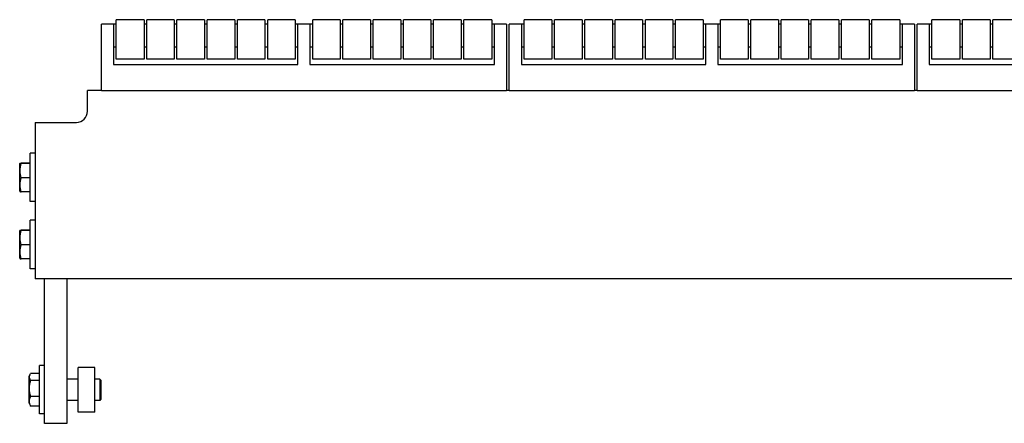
# Model space of a CAD drawing. Header units: inches. Extents: x 0 to 88, y 0 to 68.
# Tile 4 of 7: x 47.5 to 58.5, y 23.8 to 28.3. Entities that reach past the tile are written whole.
import ezdxf

# ---------------------------------------------------------------- set-up
doc = ezdxf.new("R2010")
doc.units = ezdxf.units.IN
doc.header["$LTSCALE"] = 4.84
doc.header["$MEASUREMENT"] = 0
for name, color, linetype in [('518353_WW_518353_18_BL4', 7, 'CONTINUOUS'), ('520309_BL0', 7, 'CONTINUOUS'), ('532387_BL3', 7, 'CONTINUOUS'), ('807_1830_11_1_SOLID1_BL10', 7, 'CONTINUOUS'), ('807_1830_11_1_SOLID1_BL48', 7, 'CONTINUOUS'), ('807_1830_11_1_SOLID1_BL88', 7, 'CONTINUOUS'), ('807_1830_12_1_SOLID1_BL32', 7, 'CONTINUOUS'), ('807_1830_12_1_SOLID1_BL71', 7, 'CONTINUOUS'), ('807_1830_13_1_SOLID1_BL26', 7, 'CONTINUOUS'), ('807_1830_13_1_SOLID1_BL64', 7, 'CONTINUOUS'), ('807_1830_19_1_SOLID1_BL29', 7, 'CONTINUOUS'), ('807_1830_19_1_SOLID1_BL67', 7, 'CONTINUOUS'), ('807_1830_1_SOLID1_BL35', 7, 'CONTINUOUS'), ('807_1830_1_SOLID1_BL74', 7, 'CONTINUOUS'), ('807_1830_20_1_SOLID1_BL41', 7, 'CONTINUOUS'), ('807_1830_20_1_SOLID1_BL80', 7, 'CONTINUOUS'), ('807_1830_22_1_SOLID1_BL47', 7, 'CONTINUOUS'), ('807_1830_22_1_SOLID1_BL7', 7, 'CONTINUOUS'), ('807_1830_22_1_SOLID1_BL87', 7, 'CONTINUOUS'), ('807_1830_29_1_SOLID1_BL44', 7, 'CONTINUOUS'), ('807_1830_29_1_SOLID1_BL83', 7, 'CONTINUOUS'), ('807_1830_30_1_SOLID1_BL13', 7, 'CONTINUOUS'), ('807_1830_30_1_SOLID1_BL137', 7, 'CONTINUOUS'), ('807_1830_30_1_SOLID1_BL51', 7, 'CONTINUOUS'), ('807_1830_34_1_SOLID1_BL138', 7, 'CONTINUOUS'), ('807_1830_34_1_SOLID1_BL16', 7, 'CONTINUOUS'), ('807_1830_34_1_SOLID1_BL54', 7, 'CONTINUOUS'), ('807_1830_35_1_SOLID1_BL23', 7, 'CONTINUOUS'), ('807_1830_35_1_SOLID1_BL60', 7, 'CONTINUOUS'), ('807_1830_4_1_SOLID1_BL38', 7, 'CONTINUOUS'), ('807_1830_4_1_SOLID1_BL77', 7, 'CONTINUOUS'), ('807_1830_5_1_SOLID1_BL20', 7, 'CONTINUOUS'), ('807_1830_5_1_SOLID1_BL57', 7, 'CONTINUOUS'), ('960616MSSF_BL2', 7, 'CONTINUOUS'), ('960616MSSF_BL5', 7, 'CONTINUOUS'), ('960616MSSF_BL6', 7, 'CONTINUOUS')]:
    doc.layers.add(name, color=color, linetype=linetype)

# ---------------------------------------------------------------- blocks, each defined once
blk = doc.blocks.new('520309_BL0', base_point=(35.258, 33.769))
at = {"layer": '520309_BL0', "color": 7, "linetype": 'CONTINUOUS'}
for p, q in [((47.779, 23.787), (47.779, 25.404)), ((48.029, 25.404), (48.029, 23.787)), ((48.029, 23.787), (47.779, 23.787))]:
    blk.add_line(p, q, dxfattribs=at)
blk = doc.blocks.new('960616MSSF_BL2', base_point=(36.313, 34.011))
at = {"layer": '960616MSSF_BL2', "color": 7, "linetype": 'CONTINUOUS'}
for p, q in [((47.606, 24.314), (47.618, 24.336)), ((47.618, 24.336), (47.623, 24.343)), ((47.724, 24.343), (47.623, 24.343)), ((47.724, 23.892), (47.724, 24.433)), ((47.779, 24.433), (47.724, 24.433)), ((47.606, 24.011), (47.606, 24.314)), ((47.724, 24.268), (47.623, 24.268)), ((48.154, 24.281), (48.029, 24.281)), ((48.397, 24.281), (48.342, 24.281)), ((48.397, 24.281), (48.397, 24.044)), ((48.409, 24.269), (48.397, 24.281)), ((48.409, 24.269), (48.409, 24.056)), ((47.606, 24.011), (47.618, 23.989)), ((47.724, 24.087), (47.623, 24.087)), ((48.154, 24.044), (48.029, 24.044)), ((48.397, 24.044), (48.342, 24.044)), ((48.409, 24.056), (48.397, 24.044)), ((47.618, 23.989), (47.623, 23.981)), ((47.724, 23.981), (47.623, 23.981)), ((47.779, 23.892), (47.724, 23.892))]:
    blk.add_line(p, q, dxfattribs=at)
for points, knots in [([(47.623, 24.268), (47.621, 24.27), (47.618, 24.276), (47.614, 24.284), (47.611, 24.291), (47.61, 24.297), (47.609, 24.302), (47.609, 24.306), (47.609, 24.31), (47.61, 24.314), (47.611, 24.32), (47.614, 24.327), (47.617, 24.333), (47.618, 24.336)], [0, 0, 0, 0, 0.135226, 0.264533, 0.388259, 0.448496, 0.508001, 0.567135, 0.626299, 0.685886, 0.746244, 0.870293, 1, 1, 1, 1]), ([(47.623, 24.087), (47.621, 24.094), (47.617, 24.109), (47.613, 24.131), (47.61, 24.154), (47.609, 24.177), (47.61, 24.2), (47.613, 24.223), (47.617, 24.246), (47.621, 24.26), (47.623, 24.268)], [0, 0, 0, 0, 0.125019, 0.250023, 0.375015, 0.5, 0.624985, 0.749977, 0.874981, 1, 1, 1, 1]), ([(47.623, 23.981), (47.621, 23.986), (47.617, 23.994), (47.613, 24.007), (47.61, 24.021), (47.609, 24.034), (47.61, 24.047), (47.613, 24.061), (47.617, 24.074), (47.621, 24.082), (47.623, 24.087)], [0, 0, 0, 0, 0.128962, 0.254921, 0.378248, 0.500004, 0.621761, 0.745092, 0.871044, 1, 1, 1, 1])]:
    blk.add_open_spline(points, degree=3, knots=knots, dxfattribs=at)
blk = doc.blocks.new('532387_BL3', base_point=(35.79, 33.988))
at = {"layer": '532387_BL3', "color": 7, "linetype": 'CONTINUOUS'}
for p, q in [((48.154, 23.912), (48.154, 24.412)), ((48.342, 24.412), (48.154, 24.412)), ((48.342, 23.912), (48.342, 24.412)), ((48.342, 23.912), (48.154, 23.912))]:
    blk.add_line(p, q, dxfattribs=at)
blk = doc.blocks.new('518353_WW_518353_18_BL4', base_point=(46.584, 43.985))
at = {"layer": '518353_WW_518353_18_BL4', "color": 7, "linetype": 'CONTINUOUS'}
for p, q in [((48.259, 27.279), (48.259, 27.512)), ((48.414, 27.512), (48.259, 27.512)), ((52.974, 27.512), (52.944, 27.512)), ((57.534, 27.512), (57.504, 27.512)), ((47.674, 27.154), (47.674, 25.404)), ((47.674, 27.154), (48.134, 27.154)), ((66.844, 25.404), (47.674, 25.404))]:
    blk.add_line(p, q, dxfattribs=at)
blk.add_arc((48.134, 27.279), 0.125, 270, 360, dxfattribs=at)
blk = doc.blocks.new('960616MSSF_BL5', base_point=(37.051, 25.787))
at = {"layer": '960616MSSF_BL5', "color": 7, "linetype": 'CONTINUOUS'}
for p, q in [((47.619, 25.517), (47.619, 26.058)), ((47.674, 26.058), (47.619, 26.058)), ((47.501, 25.939), (47.504, 25.945)), ((47.501, 25.636), (47.501, 25.939)), ((47.619, 25.947), (47.518, 25.947)), ((47.619, 25.943), (47.518, 25.943)), ((47.619, 25.783), (47.518, 25.783)), ((47.501, 25.636), (47.504, 25.63)), ((47.619, 25.628), (47.518, 25.628)), ((47.674, 25.517), (47.619, 25.517))]:
    blk.add_line(p, q, dxfattribs=at)
for points, knots in [([(47.504, 25.945), (47.504, 25.945), (47.504, 25.945), (47.505, 25.945), (47.505, 25.945), (47.505, 25.945), (47.506, 25.946), (47.507, 25.946), (47.508, 25.946), (47.51, 25.946), (47.513, 25.946), (47.515, 25.947), (47.517, 25.947), (47.518, 25.947)], [0, 0, 0, 0, 0.01274, 0.031909, 0.058174, 0.091709, 0.132482, 0.180348, 0.29664, 0.438899, 0.604986, 0.79271, 1, 1, 1, 1]), ([(47.518, 25.943), (47.517, 25.943), (47.515, 25.943), (47.513, 25.943), (47.511, 25.943), (47.51, 25.944), (47.509, 25.944), (47.508, 25.944), (47.507, 25.944), (47.506, 25.944), (47.506, 25.944), (47.505, 25.944), (47.505, 25.944), (47.504, 25.945), (47.504, 25.945), (47.504, 25.945), (47.504, 25.945), (47.504, 25.945), (47.504, 25.945)], [0, 0, 0, 0, 0.220695, 0.418669, 0.508311, 0.591254, 0.667138, 0.735608, 0.796353, 0.849137, 0.893748, 0.930011, 0.957882, 0.977585, 0.98465, 0.99023, 0.995001, 1, 1, 1, 1]), ([(47.518, 25.783), (47.516, 25.79), (47.512, 25.803), (47.508, 25.823), (47.505, 25.843), (47.504, 25.863), (47.505, 25.883), (47.508, 25.903), (47.512, 25.923), (47.516, 25.936), (47.518, 25.943)], [0, 0, 0, 0, 0.125633, 0.250781, 0.375513, 0.5, 0.624487, 0.749219, 0.874368, 1, 1, 1, 1]), ([(47.518, 25.628), (47.516, 25.634), (47.512, 25.647), (47.508, 25.666), (47.505, 25.686), (47.504, 25.706), (47.505, 25.725), (47.508, 25.745), (47.512, 25.764), (47.516, 25.777), (47.518, 25.783)], [0, 0, 0, 0, 0.125779, 0.250962, 0.375633, 0.500001, 0.624369, 0.74904, 0.874222, 1, 1, 1, 1]), ([(47.504, 25.63), (47.504, 25.63), (47.504, 25.63), (47.505, 25.63), (47.505, 25.629), (47.505, 25.629), (47.506, 25.629), (47.507, 25.629), (47.508, 25.629), (47.51, 25.629), (47.513, 25.628), (47.515, 25.628), (47.517, 25.628), (47.518, 25.628)], [0, 0, 0, 0, 0.01274, 0.031909, 0.058174, 0.091709, 0.132482, 0.180348, 0.29664, 0.438899, 0.604986, 0.79271, 1, 1, 1, 1])]:
    blk.add_open_spline(points, degree=3, knots=knots, dxfattribs=at)
blk = doc.blocks.new('960616MSSF_BL6', base_point=(37.051, 35.124))
at = {"layer": '960616MSSF_BL6', "color": 7, "linetype": 'CONTINUOUS'}
for p, q in [((47.619, 26.267), (47.619, 26.808)), ((47.674, 26.808), (47.619, 26.808)), ((47.501, 26.689), (47.504, 26.695)), ((47.501, 26.386), (47.501, 26.689)), ((47.619, 26.697), (47.518, 26.697)), ((47.619, 26.693), (47.518, 26.693)), ((47.619, 26.533), (47.518, 26.533)), ((47.501, 26.386), (47.504, 26.38)), ((47.619, 26.378), (47.518, 26.378)), ((47.674, 26.267), (47.619, 26.267))]:
    blk.add_line(p, q, dxfattribs=at)
for points, knots in [([(47.504, 26.695), (47.504, 26.695), (47.504, 26.695), (47.505, 26.695), (47.505, 26.695), (47.505, 26.695), (47.506, 26.696), (47.507, 26.696), (47.508, 26.696), (47.51, 26.696), (47.513, 26.696), (47.515, 26.697), (47.517, 26.697), (47.518, 26.697)], [0, 0, 0, 0, 0.01274, 0.031909, 0.058174, 0.091709, 0.132482, 0.180348, 0.29664, 0.438899, 0.604986, 0.79271, 1, 1, 1, 1]), ([(47.518, 26.693), (47.517, 26.693), (47.515, 26.693), (47.513, 26.693), (47.511, 26.693), (47.51, 26.694), (47.509, 26.694), (47.508, 26.694), (47.507, 26.694), (47.506, 26.694), (47.506, 26.694), (47.505, 26.694), (47.505, 26.694), (47.504, 26.695), (47.504, 26.695), (47.504, 26.695), (47.504, 26.695), (47.504, 26.695), (47.504, 26.695)], [0, 0, 0, 0, 0.220695, 0.418669, 0.508311, 0.591254, 0.667138, 0.735608, 0.796353, 0.849137, 0.893748, 0.930011, 0.957882, 0.977585, 0.98465, 0.99023, 0.995001, 1, 1, 1, 1]), ([(47.518, 26.533), (47.516, 26.54), (47.512, 26.553), (47.508, 26.573), (47.505, 26.593), (47.504, 26.613), (47.505, 26.633), (47.508, 26.653), (47.512, 26.673), (47.516, 26.686), (47.518, 26.693)], [0, 0, 0, 0, 0.125633, 0.250781, 0.375513, 0.5, 0.624487, 0.749219, 0.874368, 1, 1, 1, 1]), ([(47.518, 26.378), (47.516, 26.384), (47.512, 26.397), (47.508, 26.416), (47.505, 26.436), (47.504, 26.456), (47.505, 26.475), (47.508, 26.495), (47.512, 26.514), (47.516, 26.527), (47.518, 26.533)], [0, 0, 0, 0, 0.125779, 0.250962, 0.375633, 0.500001, 0.624369, 0.74904, 0.874222, 1, 1, 1, 1]), ([(47.504, 26.38), (47.504, 26.38), (47.504, 26.38), (47.505, 26.38), (47.505, 26.379), (47.505, 26.379), (47.506, 26.379), (47.507, 26.379), (47.508, 26.379), (47.51, 26.379), (47.513, 26.378), (47.515, 26.378), (47.517, 26.378), (47.518, 26.378)], [0, 0, 0, 0, 0.01274, 0.031909, 0.058174, 0.091709, 0.132482, 0.180348, 0.29664, 0.438899, 0.604986, 0.79271, 1, 1, 1, 1])]:
    blk.add_open_spline(points, degree=3, knots=knots, dxfattribs=at)
blk = doc.blocks.new('807_1830_22_1_SOLID1_BL7', base_point=(38.624, 37.91))
at = {"layer": '807_1830_22_1_SOLID1_BL7', "color": 7, "linetype": 'CONTINUOUS'}
for p, q in [((48.414, 27.512), (48.414, 28.252)), ((48.579, 28.252), (48.414, 28.252)), ((48.549, 28.252), (48.549, 27.802)), ((48.921, 28.252), (48.891, 28.252)), ((49.259, 28.252), (49.229, 28.252)), ((49.597, 28.252), (49.567, 28.252)), ((49.935, 28.252), (49.905, 28.252)), ((50.273, 28.252), (50.243, 28.252)), ((50.776, 28.252), (50.581, 28.252)), ((50.611, 27.802), (50.611, 28.252)), ((50.746, 28.252), (50.746, 27.802)), ((51.114, 28.252), (51.084, 28.252)), ((51.452, 28.252), (51.422, 28.252)), ((51.79, 28.252), (51.76, 28.252)), ((52.128, 28.252), (52.098, 28.252)), ((52.466, 28.252), (52.436, 28.252)), ((52.944, 28.252), (52.779, 28.252)), ((52.809, 27.802), (52.809, 28.252)), ((52.944, 28.252), (52.944, 27.512)), ((48.579, 27.996), (48.549, 27.996)), ((48.921, 27.996), (48.891, 27.996)), ((49.259, 27.996), (49.229, 27.996)), ((49.597, 27.996), (49.567, 27.996)), ((49.935, 27.996), (49.905, 27.996)), ((50.273, 27.996), (50.243, 27.996)), ((50.611, 27.996), (50.581, 27.996)), ((50.776, 27.996), (50.746, 27.996)), ((51.114, 27.996), (51.084, 27.996)), ((51.452, 27.996), (51.422, 27.996)), ((51.79, 27.996), (51.76, 27.996)), ((52.128, 27.996), (52.098, 27.996)), ((52.466, 27.996), (52.436, 27.996)), ((52.809, 27.996), (52.779, 27.996)), ((48.549, 27.802), (50.611, 27.802)), ((50.746, 27.802), (52.809, 27.802)), ((48.414, 27.512), (52.944, 27.512))]:
    blk.add_line(p, q, dxfattribs=at)
blk = doc.blocks.new('807_1830_11_1_SOLID1_BL10', base_point=(37.867, 36.237))
at = {"layer": '807_1830_11_1_SOLID1_BL10', "color": 7, "linetype": 'CONTINUOUS'}
for p, q in [((48.579, 27.859), (48.579, 28.302)), ((48.891, 28.302), (48.579, 28.302)), ((48.891, 28.302), (48.891, 27.859)), ((48.891, 27.859), (48.579, 27.859))]:
    blk.add_line(p, q, dxfattribs=at)
blk = doc.blocks.new('807_1830_30_1_SOLID1_BL13', base_point=(38.036, 36.406))
at = {"layer": '807_1830_30_1_SOLID1_BL13', "color": 7, "linetype": 'CONTINUOUS'}
for p, q in [((48.921, 27.859), (48.921, 28.302)), ((49.229, 28.302), (48.921, 28.302)), ((49.229, 28.302), (49.229, 27.859)), ((49.229, 27.859), (48.921, 27.859))]:
    blk.add_line(p, q, dxfattribs=at)
blk = doc.blocks.new('807_1830_34_1_SOLID1_BL16', base_point=(38.205, 36.575))
at = {"layer": '807_1830_34_1_SOLID1_BL16', "color": 7, "linetype": 'CONTINUOUS'}
for p, q in [((49.259, 27.859), (49.259, 28.302)), ((49.567, 28.302), (49.259, 28.302)), ((49.567, 28.302), (49.567, 27.859)), ((49.567, 27.859), (49.259, 27.859))]:
    blk.add_line(p, q, dxfattribs=at)
blk = doc.blocks.new('807_1830_5_1_SOLID1_BL20', base_point=(38.374, 36.744))
at = {"layer": '807_1830_5_1_SOLID1_BL20', "color": 7, "linetype": 'CONTINUOUS'}
for p, q in [((49.597, 27.859), (49.597, 28.302)), ((49.905, 28.302), (49.597, 28.302)), ((49.905, 28.302), (49.905, 27.859)), ((49.905, 27.859), (49.597, 27.859))]:
    blk.add_line(p, q, dxfattribs=at)
blk = doc.blocks.new('807_1830_35_1_SOLID1_BL23', base_point=(38.543, 36.913))
at = {"layer": '807_1830_35_1_SOLID1_BL23', "color": 7, "linetype": 'CONTINUOUS'}
for p, q in [((49.935, 27.859), (49.935, 28.302)), ((50.243, 28.302), (49.935, 28.302)), ((50.243, 28.302), (50.243, 27.859)), ((50.243, 27.859), (49.935, 27.859))]:
    blk.add_line(p, q, dxfattribs=at)
blk = doc.blocks.new('807_1830_13_1_SOLID1_BL26', base_point=(38.712, 37.082))
at = {"layer": '807_1830_13_1_SOLID1_BL26', "color": 7, "linetype": 'CONTINUOUS'}
for p, q in [((50.273, 27.859), (50.273, 28.302)), ((50.581, 28.302), (50.273, 28.302)), ((50.581, 28.302), (50.581, 27.859)), ((50.581, 27.859), (50.273, 27.859))]:
    blk.add_line(p, q, dxfattribs=at)
blk = doc.blocks.new('807_1830_19_1_SOLID1_BL29', base_point=(38.963, 37.333))
at = {"layer": '807_1830_19_1_SOLID1_BL29', "color": 7, "linetype": 'CONTINUOUS'}
for p, q in [((50.776, 27.859), (50.776, 28.302)), ((51.084, 28.302), (50.776, 28.302)), ((51.084, 28.302), (51.084, 27.859)), ((51.084, 27.859), (50.776, 27.859))]:
    blk.add_line(p, q, dxfattribs=at)
blk = doc.blocks.new('807_1830_12_1_SOLID1_BL32', base_point=(39.132, 37.502))
at = {"layer": '807_1830_12_1_SOLID1_BL32', "color": 7, "linetype": 'CONTINUOUS'}
for p, q in [((51.114, 27.859), (51.114, 28.302)), ((51.422, 28.302), (51.114, 28.302)), ((51.422, 28.302), (51.422, 27.859)), ((51.422, 27.859), (51.114, 27.859))]:
    blk.add_line(p, q, dxfattribs=at)
blk = doc.blocks.new('807_1830_1_SOLID1_BL35', base_point=(39.301, 37.671))
at = {"layer": '807_1830_1_SOLID1_BL35', "color": 7, "linetype": 'CONTINUOUS'}
for p, q in [((51.452, 27.859), (51.452, 28.302)), ((51.76, 28.302), (51.452, 28.302)), ((51.76, 28.302), (51.76, 27.859)), ((51.76, 27.859), (51.452, 27.859))]:
    blk.add_line(p, q, dxfattribs=at)
blk = doc.blocks.new('807_1830_4_1_SOLID1_BL38', base_point=(39.47, 37.84))
at = {"layer": '807_1830_4_1_SOLID1_BL38', "color": 7, "linetype": 'CONTINUOUS'}
for p, q in [((51.79, 27.859), (51.79, 28.302)), ((52.098, 28.302), (51.79, 28.302)), ((52.098, 28.302), (52.098, 27.859)), ((52.098, 27.859), (51.79, 27.859))]:
    blk.add_line(p, q, dxfattribs=at)
blk = doc.blocks.new('807_1830_20_1_SOLID1_BL41', base_point=(39.639, 38.009))
at = {"layer": '807_1830_20_1_SOLID1_BL41', "color": 7, "linetype": 'CONTINUOUS'}
for p, q in [((52.128, 27.859), (52.128, 28.302)), ((52.436, 28.302), (52.128, 28.302)), ((52.436, 28.302), (52.436, 27.859)), ((52.436, 27.859), (52.128, 27.859))]:
    blk.add_line(p, q, dxfattribs=at)
blk = doc.blocks.new('807_1830_29_1_SOLID1_BL44', base_point=(39.81, 38.18))
at = {"layer": '807_1830_29_1_SOLID1_BL44', "color": 7, "linetype": 'CONTINUOUS'}
for p, q in [((52.466, 27.859), (52.466, 28.302)), ((52.779, 28.302), (52.466, 28.302)), ((52.779, 28.302), (52.779, 27.859)), ((52.779, 27.859), (52.466, 27.859))]:
    blk.add_line(p, q, dxfattribs=at)
blk = doc.blocks.new('807_1830_22_1_SOLID1_BL47', base_point=(41.439, 40.369))
at = {"layer": '807_1830_22_1_SOLID1_BL47', "color": 7, "linetype": 'CONTINUOUS'}
for p, q in [((52.974, 27.512), (52.974, 28.252)), ((53.139, 28.252), (52.974, 28.252)), ((53.109, 28.252), (53.109, 27.802)), ((53.481, 28.252), (53.451, 28.252)), ((53.819, 28.252), (53.789, 28.252)), ((54.157, 28.252), (54.127, 28.252)), ((54.495, 28.252), (54.465, 28.252)), ((54.833, 28.252), (54.803, 28.252)), ((55.336, 28.252), (55.141, 28.252)), ((55.171, 27.802), (55.171, 28.252)), ((55.306, 28.252), (55.306, 27.802)), ((55.674, 28.252), (55.644, 28.252)), ((56.012, 28.252), (55.982, 28.252)), ((56.35, 28.252), (56.32, 28.252)), ((56.688, 28.252), (56.658, 28.252)), ((57.026, 28.252), (56.996, 28.252)), ((57.504, 28.252), (57.339, 28.252)), ((57.369, 27.802), (57.369, 28.252)), ((57.504, 28.252), (57.504, 27.512)), ((53.139, 27.996), (53.109, 27.996)), ((53.481, 27.996), (53.451, 27.996)), ((53.819, 27.996), (53.789, 27.996)), ((54.157, 27.996), (54.127, 27.996)), ((54.495, 27.996), (54.465, 27.996)), ((54.833, 27.996), (54.803, 27.996)), ((55.171, 27.996), (55.141, 27.996)), ((55.336, 27.996), (55.306, 27.996)), ((55.674, 27.996), (55.644, 27.996)), ((56.012, 27.996), (55.982, 27.996)), ((56.35, 27.996), (56.32, 27.996)), ((56.688, 27.996), (56.658, 27.996)), ((57.026, 27.996), (56.996, 27.996)), ((57.369, 27.996), (57.339, 27.996)), ((53.109, 27.802), (55.171, 27.802)), ((55.306, 27.802), (57.369, 27.802)), ((52.974, 27.512), (57.504, 27.512))]:
    blk.add_line(p, q, dxfattribs=at)
blk = doc.blocks.new('807_1830_11_1_SOLID1_BL48', base_point=(40.147, 38.517))
at = {"layer": '807_1830_11_1_SOLID1_BL48', "color": 7, "linetype": 'CONTINUOUS'}
for p, q in [((53.139, 27.859), (53.139, 28.302)), ((53.451, 28.302), (53.139, 28.302)), ((53.451, 28.302), (53.451, 27.859)), ((53.451, 27.859), (53.139, 27.859))]:
    blk.add_line(p, q, dxfattribs=at)
blk = doc.blocks.new('807_1830_30_1_SOLID1_BL51', base_point=(40.316, 38.686))
at = {"layer": '807_1830_30_1_SOLID1_BL51', "color": 7, "linetype": 'CONTINUOUS'}
for p, q in [((53.481, 27.859), (53.481, 28.302)), ((53.789, 28.302), (53.481, 28.302)), ((53.789, 28.302), (53.789, 27.859)), ((53.789, 27.859), (53.481, 27.859))]:
    blk.add_line(p, q, dxfattribs=at)
blk = doc.blocks.new('807_1830_34_1_SOLID1_BL54', base_point=(40.485, 38.855))
at = {"layer": '807_1830_34_1_SOLID1_BL54', "color": 7, "linetype": 'CONTINUOUS'}
for p, q in [((53.819, 27.859), (53.819, 28.302)), ((54.127, 28.302), (53.819, 28.302)), ((54.127, 28.302), (54.127, 27.859)), ((54.127, 27.859), (53.819, 27.859))]:
    blk.add_line(p, q, dxfattribs=at)
blk = doc.blocks.new('807_1830_5_1_SOLID1_BL57', base_point=(40.654, 39.024))
at = {"layer": '807_1830_5_1_SOLID1_BL57', "color": 7, "linetype": 'CONTINUOUS'}
for p, q in [((54.157, 27.859), (54.157, 28.302)), ((54.465, 28.302), (54.157, 28.302)), ((54.465, 28.302), (54.465, 27.859)), ((54.465, 27.859), (54.157, 27.859))]:
    blk.add_line(p, q, dxfattribs=at)
blk = doc.blocks.new('807_1830_35_1_SOLID1_BL60', base_point=(40.823, 39.193))
at = {"layer": '807_1830_35_1_SOLID1_BL60', "color": 7, "linetype": 'CONTINUOUS'}
for p, q in [((54.495, 27.859), (54.495, 28.302)), ((54.803, 28.302), (54.495, 28.302)), ((54.803, 28.302), (54.803, 27.859)), ((54.803, 27.859), (54.495, 27.859))]:
    blk.add_line(p, q, dxfattribs=at)
blk = doc.blocks.new('807_1830_13_1_SOLID1_BL64', base_point=(40.992, 39.362))
at = {"layer": '807_1830_13_1_SOLID1_BL64', "color": 7, "linetype": 'CONTINUOUS'}
for p, q in [((54.833, 27.859), (54.833, 28.302)), ((55.141, 28.302), (54.833, 28.302)), ((55.141, 28.302), (55.141, 27.859)), ((55.141, 27.859), (54.833, 27.859))]:
    blk.add_line(p, q, dxfattribs=at)
blk = doc.blocks.new('807_1830_19_1_SOLID1_BL67', base_point=(41.243, 39.613))
at = {"layer": '807_1830_19_1_SOLID1_BL67', "color": 7, "linetype": 'CONTINUOUS'}
for p, q in [((55.336, 27.859), (55.336, 28.302)), ((55.644, 28.302), (55.336, 28.302)), ((55.644, 28.302), (55.644, 27.859)), ((55.644, 27.859), (55.336, 27.859))]:
    blk.add_line(p, q, dxfattribs=at)
blk = doc.blocks.new('807_1830_12_1_SOLID1_BL71', base_point=(41.412, 39.782))
at = {"layer": '807_1830_12_1_SOLID1_BL71', "color": 7, "linetype": 'CONTINUOUS'}
for p, q in [((55.674, 27.859), (55.674, 28.302)), ((55.982, 28.302), (55.674, 28.302)), ((55.982, 28.302), (55.982, 27.859)), ((55.982, 27.859), (55.674, 27.859))]:
    blk.add_line(p, q, dxfattribs=at)
blk = doc.blocks.new('807_1830_1_SOLID1_BL74', base_point=(41.581, 39.951))
at = {"layer": '807_1830_1_SOLID1_BL74', "color": 7, "linetype": 'CONTINUOUS'}
for p, q in [((56.012, 27.859), (56.012, 28.302)), ((56.32, 28.302), (56.012, 28.302)), ((56.32, 28.302), (56.32, 27.859)), ((56.32, 27.859), (56.012, 27.859))]:
    blk.add_line(p, q, dxfattribs=at)
blk = doc.blocks.new('807_1830_4_1_SOLID1_BL77', base_point=(41.75, 40.12))
at = {"layer": '807_1830_4_1_SOLID1_BL77', "color": 7, "linetype": 'CONTINUOUS'}
for p, q in [((56.35, 27.859), (56.35, 28.302)), ((56.658, 28.302), (56.35, 28.302)), ((56.658, 28.302), (56.658, 27.859)), ((56.658, 27.859), (56.35, 27.859))]:
    blk.add_line(p, q, dxfattribs=at)
blk = doc.blocks.new('807_1830_20_1_SOLID1_BL80', base_point=(41.919, 40.289))
at = {"layer": '807_1830_20_1_SOLID1_BL80', "color": 7, "linetype": 'CONTINUOUS'}
for p, q in [((56.688, 27.859), (56.688, 28.302)), ((56.996, 28.302), (56.688, 28.302)), ((56.996, 28.302), (56.996, 27.859)), ((56.996, 27.859), (56.688, 27.859))]:
    blk.add_line(p, q, dxfattribs=at)
blk = doc.blocks.new('807_1830_29_1_SOLID1_BL83', base_point=(42.09, 40.46))
at = {"layer": '807_1830_29_1_SOLID1_BL83', "color": 7, "linetype": 'CONTINUOUS'}
for p, q in [((57.026, 27.859), (57.026, 28.302)), ((57.339, 28.302), (57.026, 28.302)), ((57.339, 28.302), (57.339, 27.859)), ((57.339, 27.859), (57.026, 27.859))]:
    blk.add_line(p, q, dxfattribs=at)
blk = doc.blocks.new('807_1830_22_1_SOLID1_BL87', base_point=(43.719, 42.649))
at = {"layer": '807_1830_22_1_SOLID1_BL87', "color": 7, "linetype": 'CONTINUOUS'}
for p, q in [((57.534, 27.512), (57.534, 28.252)), ((57.699, 28.252), (57.534, 28.252)), ((57.669, 28.252), (57.669, 27.802)), ((58.041, 28.252), (58.011, 28.252)), ((58.379, 28.252), (58.349, 28.252)), ((57.699, 27.996), (57.669, 27.996)), ((58.041, 27.996), (58.011, 27.996)), ((58.379, 27.996), (58.349, 27.996)), ((57.669, 27.802), (59.731, 27.802)), ((57.534, 27.512), (62.064, 27.512))]:
    blk.add_line(p, q, dxfattribs=at)
blk = doc.blocks.new('807_1830_11_1_SOLID1_BL88', base_point=(42.427, 40.797))
at = {"layer": '807_1830_11_1_SOLID1_BL88', "color": 7, "linetype": 'CONTINUOUS'}
for p, q in [((57.699, 27.859), (57.699, 28.302)), ((58.011, 28.302), (57.699, 28.302)), ((58.011, 28.302), (58.011, 27.859)), ((58.011, 27.859), (57.699, 27.859))]:
    blk.add_line(p, q, dxfattribs=at)
blk = doc.blocks.new('807_1830_30_1_SOLID1_BL137', base_point=(42.596, 40.966))
at = {"layer": '807_1830_30_1_SOLID1_BL137', "color": 7, "linetype": 'CONTINUOUS'}
for p, q in [((58.041, 27.859), (58.041, 28.302)), ((58.349, 28.302), (58.041, 28.302)), ((58.349, 28.302), (58.349, 27.859)), ((58.349, 27.859), (58.041, 27.859))]:
    blk.add_line(p, q, dxfattribs=at)
blk = doc.blocks.new('807_1830_34_1_SOLID1_BL138', base_point=(42.765, 41.135))
at = {"layer": '807_1830_34_1_SOLID1_BL138', "color": 7, "linetype": 'CONTINUOUS'}
for p, q in [((58.379, 27.859), (58.379, 28.302)), ((58.687, 28.302), (58.379, 28.302)), ((58.687, 27.859), (58.379, 27.859))]:
    blk.add_line(p, q, dxfattribs=at)

msp = doc.modelspace()

# ---------------------------------------------------------------- block references
at = {"layer": '518353_WW_518353_18_BL4'}
msp.add_blockref('518353_WW_518353_18_BL4', (46.584, 43.985), dxfattribs=at)
at = {"layer": '520309_BL0'}
msp.add_blockref('520309_BL0', (35.258, 33.769), dxfattribs=at)
at = {"layer": '532387_BL3'}
msp.add_blockref('532387_BL3', (35.79, 33.988), dxfattribs=at)
at = {"layer": '807_1830_11_1_SOLID1_BL10'}
msp.add_blockref('807_1830_11_1_SOLID1_BL10', (37.867, 36.237), dxfattribs=at)
at = {"layer": '807_1830_11_1_SOLID1_BL48'}
msp.add_blockref('807_1830_11_1_SOLID1_BL48', (40.147, 38.517), dxfattribs=at)
at = {"layer": '807_1830_11_1_SOLID1_BL88'}
msp.add_blockref('807_1830_11_1_SOLID1_BL88', (42.427, 40.797), dxfattribs=at)
at = {"layer": '807_1830_12_1_SOLID1_BL32'}
msp.add_blockref('807_1830_12_1_SOLID1_BL32', (39.132, 37.502), dxfattribs=at)
at = {"layer": '807_1830_12_1_SOLID1_BL71'}
msp.add_blockref('807_1830_12_1_SOLID1_BL71', (41.412, 39.782), dxfattribs=at)
at = {"layer": '807_1830_13_1_SOLID1_BL26'}
msp.add_blockref('807_1830_13_1_SOLID1_BL26', (38.712, 37.082), dxfattribs=at)
at = {"layer": '807_1830_13_1_SOLID1_BL64'}
msp.add_blockref('807_1830_13_1_SOLID1_BL64', (40.992, 39.362), dxfattribs=at)
at = {"layer": '807_1830_19_1_SOLID1_BL29'}
msp.add_blockref('807_1830_19_1_SOLID1_BL29', (38.963, 37.333), dxfattribs=at)
at = {"layer": '807_1830_19_1_SOLID1_BL67'}
msp.add_blockref('807_1830_19_1_SOLID1_BL67', (41.243, 39.613), dxfattribs=at)
at = {"layer": '807_1830_1_SOLID1_BL35'}
msp.add_blockref('807_1830_1_SOLID1_BL35', (39.301, 37.671), dxfattribs=at)
at = {"layer": '807_1830_1_SOLID1_BL74'}
msp.add_blockref('807_1830_1_SOLID1_BL74', (41.581, 39.951), dxfattribs=at)
at = {"layer": '807_1830_20_1_SOLID1_BL41'}
msp.add_blockref('807_1830_20_1_SOLID1_BL41', (39.639, 38.009), dxfattribs=at)
at = {"layer": '807_1830_20_1_SOLID1_BL80'}
msp.add_blockref('807_1830_20_1_SOLID1_BL80', (41.919, 40.289), dxfattribs=at)
at = {"layer": '807_1830_22_1_SOLID1_BL47'}
msp.add_blockref('807_1830_22_1_SOLID1_BL47', (41.439, 40.369), dxfattribs=at)
at = {"layer": '807_1830_22_1_SOLID1_BL7'}
msp.add_blockref('807_1830_22_1_SOLID1_BL7', (38.624, 37.91), dxfattribs=at)
at = {"layer": '807_1830_22_1_SOLID1_BL87'}
msp.add_blockref('807_1830_22_1_SOLID1_BL87', (43.719, 42.649), dxfattribs=at)
at = {"layer": '807_1830_29_1_SOLID1_BL44'}
msp.add_blockref('807_1830_29_1_SOLID1_BL44', (39.81, 38.18), dxfattribs=at)
at = {"layer": '807_1830_29_1_SOLID1_BL83'}
msp.add_blockref('807_1830_29_1_SOLID1_BL83', (42.09, 40.46), dxfattribs=at)
at = {"layer": '807_1830_30_1_SOLID1_BL13'}
msp.add_blockref('807_1830_30_1_SOLID1_BL13', (38.036, 36.406), dxfattribs=at)
at = {"layer": '807_1830_30_1_SOLID1_BL137'}
msp.add_blockref('807_1830_30_1_SOLID1_BL137', (42.596, 40.966), dxfattribs=at)
at = {"layer": '807_1830_30_1_SOLID1_BL51'}
msp.add_blockref('807_1830_30_1_SOLID1_BL51', (40.316, 38.686), dxfattribs=at)
at = {"layer": '807_1830_34_1_SOLID1_BL138'}
msp.add_blockref('807_1830_34_1_SOLID1_BL138', (42.765, 41.135), dxfattribs=at)
at = {"layer": '807_1830_34_1_SOLID1_BL16'}
msp.add_blockref('807_1830_34_1_SOLID1_BL16', (38.205, 36.575), dxfattribs=at)
at = {"layer": '807_1830_34_1_SOLID1_BL54'}
msp.add_blockref('807_1830_34_1_SOLID1_BL54', (40.485, 38.855), dxfattribs=at)
at = {"layer": '807_1830_35_1_SOLID1_BL23'}
msp.add_blockref('807_1830_35_1_SOLID1_BL23', (38.543, 36.913), dxfattribs=at)
at = {"layer": '807_1830_35_1_SOLID1_BL60'}
msp.add_blockref('807_1830_35_1_SOLID1_BL60', (40.823, 39.193), dxfattribs=at)
at = {"layer": '807_1830_4_1_SOLID1_BL38'}
msp.add_blockref('807_1830_4_1_SOLID1_BL38', (39.47, 37.84), dxfattribs=at)
at = {"layer": '807_1830_4_1_SOLID1_BL77'}
msp.add_blockref('807_1830_4_1_SOLID1_BL77', (41.75, 40.12), dxfattribs=at)
at = {"layer": '807_1830_5_1_SOLID1_BL20'}
msp.add_blockref('807_1830_5_1_SOLID1_BL20', (38.374, 36.744), dxfattribs=at)
at = {"layer": '807_1830_5_1_SOLID1_BL57'}
msp.add_blockref('807_1830_5_1_SOLID1_BL57', (40.654, 39.024), dxfattribs=at)
at = {"layer": '960616MSSF_BL2'}
msp.add_blockref('960616MSSF_BL2', (36.313, 34.011), dxfattribs=at)
at = {"layer": '960616MSSF_BL5'}
msp.add_blockref('960616MSSF_BL5', (37.051, 25.787), dxfattribs=at)
at = {"layer": '960616MSSF_BL6'}
msp.add_blockref('960616MSSF_BL6', (37.051, 35.124), dxfattribs=at)

doc.saveas('drawing.dxf')
